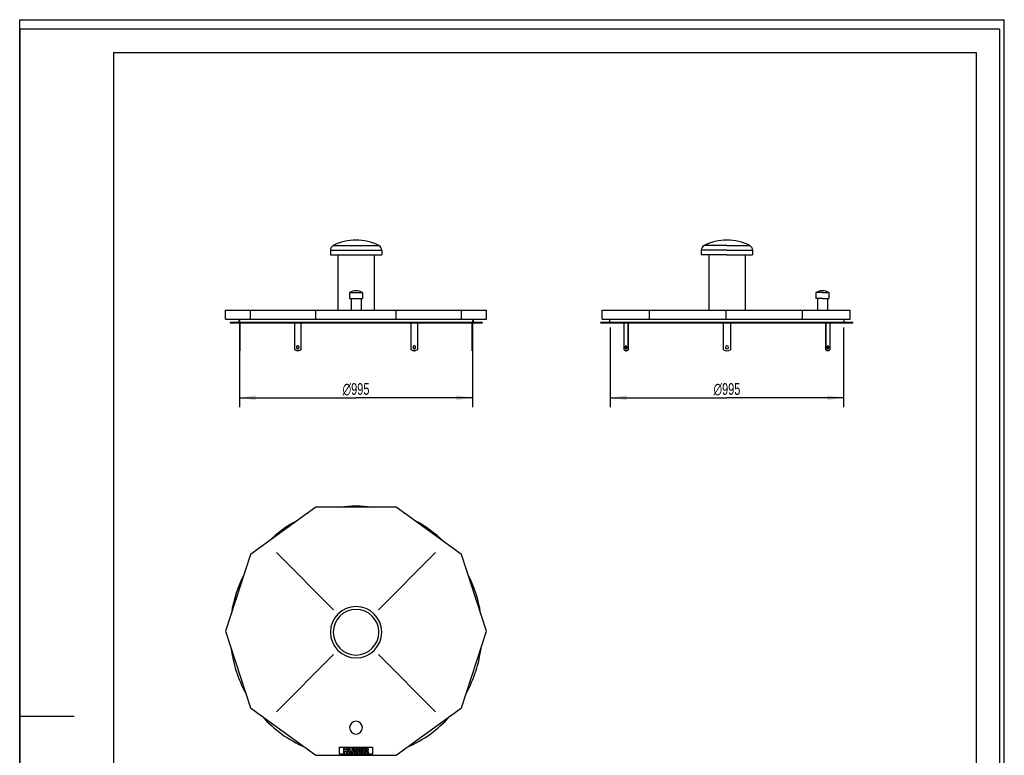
# Model space of a CAD drawing. Header units: millimetres. Extents: x 0 to 4200, y 0 to 5940.
# Tile 2 of 2: x 0 to 4200, y 2803 to 5940. Entities that reach past the tile are written whole.
import ezdxf

# ---------------------------------------------------------------- set-up
doc = ezdxf.new("R2010")
doc.units = ezdxf.units.MM
doc.header["$LTSCALE"] = 387.2
doc.layers.get('0').update_dxf_attribs({"linetype": 'CONTINUOUS'})
for name, color, linetype in [('_2D-BEM', 7, 'CONTINUOUS'), ('_ACHSEN', 7, 'CONTINUOUS'), ('_KURVEN', 7, 'CONTINUOUS')]:
    doc.layers.add(name, color=color, linetype=linetype)
doc.styles.get("Standard").update_dxf_attribs({"font": 'txt', "width": 0.7})
doc.styles.add('TEXTSTYLE_4', font='gdt', dxfattribs={"width": 0.7})
doc.dimstyles.new('DIMSTYLE_1', dxfattribs={"dimtxt": 50, "dimasz": 70, "dimexe": 2, "dimexo": 1, "dimtad": 1, "dimdec": 1, "dimtxsty": 'Standard', "dimblk": '_FILLED', "dimblk1": '_FILLED', "dimblk2": '_FILLED', "dimcen": 0.09, "dimadec": 1, "dimazin": 2, "dimtp": 0.8, "dimtm": 0.8, "dimtfac": 1, "dimtdec": 1, "dimtofl": 0, "dimtmove": 0, "dimatfit": 3, "dimldrblk": '_FILLED', "dimfxl": 1, "dimtolj": 1, "dimarcsym": 0})

# ---------------------------------------------------------------- blocks, each defined once
blk = doc.blocks.new('_FILLED')
at = {"color": 0, "linetype": 'ByBlock'}
blk.add_solid([(0, 0), (-1, 0.143), (-1, -0.143)], dxfattribs=at)
blk = doc.blocks.new('*D1')
at = {"layer": '_2D-BEM', "color": 2, "linetype": 'Continuous'}
for p, q in [((937.2, 4657.8), (937.2, 4287.8)), ((1932.2, 4657.8), (1932.2, 4287.8)), ((937.2, 4327.8), (1434.7, 4327.8)), ((1932.2, 4327.8), (1434.7, 4327.8))]:
    blk.add_line(p, q, dxfattribs=at)
at = {"layer": '_2D-BEM', "color": 2, "linetype": 'Continuous', "xscale": 70, "yscale": 70, "zscale": 70, "rotation": 180}
blk.add_blockref('_FILLED', (937.2, 4327.8), dxfattribs=at)
at = {"layer": '_2D-BEM', "color": 2, "linetype": 'Continuous', "xscale": 70, "yscale": 70, "zscale": 70}
blk.add_blockref('_FILLED', (1932.2, 4327.8), dxfattribs=at)
at = {"layer": '_2D-BEM', "color": 2, "linetype": 'Continuous', "insert": (1434.7, 4390.3), "char_height": 50, "width": 271.429, "attachment_point": 2, "line_spacing_factor": 0.9, "style": 'TEXTSTYLE_4'}
blk.add_mtext('{\\Fgdt;n}\\Ftxt;995', dxfattribs=at)
blk = doc.blocks.new('*D2')
at = {"layer": '_2D-BEM', "color": 2, "linetype": 'Continuous'}
for p, q in [((2519.4, 4627.8), (2519.4, 4287.8)), ((3514.4, 4627.8), (3514.4, 4287.8)), ((2519.4, 4327.8), (3016.9, 4327.8)), ((3514.4, 4327.8), (3016.9, 4327.8))]:
    blk.add_line(p, q, dxfattribs=at)
at = {"layer": '_2D-BEM', "color": 2, "linetype": 'Continuous', "xscale": 70, "yscale": 70, "zscale": 70, "rotation": 180}
blk.add_blockref('_FILLED', (2519.4, 4327.8), dxfattribs=at)
at = {"layer": '_2D-BEM', "color": 2, "linetype": 'Continuous', "xscale": 70, "yscale": 70, "zscale": 70}
blk.add_blockref('_FILLED', (3514.4, 4327.8), dxfattribs=at)
at = {"layer": '_2D-BEM', "color": 2, "linetype": 'Continuous', "insert": (3016.9, 4390.3), "char_height": 50, "width": 271.429, "attachment_point": 2, "line_spacing_factor": 0.9, "style": 'TEXTSTYLE_4'}
blk.add_mtext('{\\Fgdt;n}\\Ftxt;995', dxfattribs=at)

msp = doc.modelspace()

# ---------------------------------------------------------------- linework, layer by layer
at = {"color": 7, "linetype": 'Continuous'}
for p, q in [((0, 5940), (4200, 5940)), ((0, 0), (0, 5940)), ((0, 5940), (4200, 5940)), ((0, 0), (0, 5940)), ((4200, 0), (4200, 5940)), ((4200, 0), (4200, 5940)), ((878.48, 4701.81), (984.71, 4701.81)), ((878.48, 4662.81), (878.48, 4701.81)), ((878.48, 4662.81), (880.58, 4662.81)), ((880.58, 4662.81), (984.71, 4662.81)), ((935.2, 4662.81), (935.2, 4649.81)), ((984.71, 4701.81), (1095.47, 4701.81)), ((984.71, 4662.81), (984.71, 4701.81)), ((984.71, 4662.81), (1262.82, 4662.81)), ((1095.47, 4701.81), (1262.82, 4701.81)), ((1262.82, 4701.81), (1606.59, 4701.81)), ((1262.82, 4662.81), (1262.82, 4701.81)), ((1262.82, 4662.81), (1606.59, 4662.81)), ((1606.59, 4701.81), (1773.94, 4701.81)), ((1606.59, 4662.81), (1606.59, 4701.81)), ((1606.59, 4662.81), (1884.7, 4662.81)), ((1773.94, 4701.81), (1884.7, 4701.81)), ((1884.7, 4701.81), (1990.93, 4701.81)), ((1884.7, 4662.81), (1884.7, 4701.81)), ((1884.7, 4662.81), (1988.83, 4662.81)), ((1934.2, 4662.81), (1934.2, 4649.81)), ((1988.83, 4662.81), (1990.93, 4662.81)), ((1990.93, 4662.81), (1990.93, 4701.81)), ((2483.93, 4701.81), (2677.69, 4701.81)), ((2483.93, 4662.81), (2483.93, 4701.81)), ((2483.93, 4662.81), (2685.99, 4662.81)), ((2517.43, 4649.81), (2517.43, 4662.81)), ((2677.69, 4701.81), (2685.99, 4701.81)), ((2685.99, 4701.81), (3012.93, 4701.81)), ((2685.99, 4662.81), (2685.99, 4701.81)), ((2685.99, 4662.81), (3012.93, 4662.81)), ((3012.93, 4701.81), (3339.87, 4701.81)), ((3012.93, 4662.81), (3012.93, 4701.81)), ((3012.93, 4662.81), (3339.87, 4662.81)), ((3339.87, 4701.81), (3356.16, 4701.81)), ((3339.87, 4662.81), (3339.87, 4701.81)), ((3339.87, 4662.81), (3541.93, 4662.81)), ((3356.16, 4701.81), (3541.93, 4701.81)), ((3516.43, 4649.81), (3516.43, 4662.81)), ((3541.93, 4662.81), (3541.93, 4701.81)), ((897.2, 4649.81), (897.2, 4647.81)), ((897.2, 4649.81), (935.2, 4649.81)), ((897.2, 4647.81), (937.2, 4647.81)), ((935.2, 4649.81), (1934.2, 4649.81)), ((937.2, 4647.81), (1172.96, 4647.81)), ((1172.96, 4647.81), (1198.95, 4647.81)), ((1198.95, 4647.81), (1670.46, 4647.81)), ((1670.46, 4647.81), (1696.45, 4647.81)), ((1696.45, 4647.81), (1932.2, 4647.81)), ((1932.2, 4647.81), (1972.2, 4647.81)), ((1934.2, 4649.81), (1972.2, 4649.81)), ((1972.2, 4649.81), (1972.2, 4647.81)), ((2479.43, 4649.81), (2517.43, 4649.81)), ((2479.43, 4647.81), (2479.43, 4649.81)), ((2479.43, 4647.81), (2519.43, 4647.81)), ((2517.43, 4649.81), (3016.93, 4649.81)), ((2519.43, 4647.81), (2578.58, 4647.81)), ((2578.58, 4647.81), (2578.77, 4647.81)), ((2578.77, 4647.81), (2593.58, 4647.81)), ((2593.58, 4647.81), (3001.93, 4647.81)), ((3001.93, 4647.81), (3016.93, 4647.81)), ((3016.93, 4649.81), (3516.43, 4649.81)), ((3016.93, 4647.81), (3031.93, 4647.81)), ((3031.93, 4647.81), (3440.27, 4647.81)), ((3440.27, 4647.81), (3455.08, 4647.81)), ((3455.08, 4647.81), (3455.27, 4647.81)), ((3455.27, 4647.81), (3514.43, 4647.81)), ((3514.43, 4647.81), (3554.43, 4647.81)), ((3516.43, 4649.81), (3554.43, 4649.81)), ((3554.43, 4647.81), (3554.43, 4649.81)), ((1262.82, 3861.38), (984.71, 3659.32)), ((1606.59, 3861.38), (1262.82, 3861.38)), ((1884.7, 3659.32), (1606.59, 3861.38)), ((984.71, 3659.32), (878.48, 3332.38)), ((1990.93, 3332.38), (1884.7, 3659.32)), ((878.48, 3332.38), (984.71, 3005.44)), ((1884.7, 3005.44), (1990.93, 3332.38)), ((984.71, 3005.44), (1262.82, 2803.38)), ((1606.59, 2803.38), (1884.7, 3005.44)), ((1262.82, 2803.38), (1606.59, 2803.38))]:
    msp.add_line(p, q, dxfattribs=at)
at = {"color": 3, "linetype": 'Continuous'}
for p, q in [((0, 5900), (0, 2970)), ((4180, 5900), (0, 5900)), ((4180, 5900), (4180, 0)), ((0, 2970), (0, 0)), ((0, 2970), (232, 2970))]:
    msp.add_line(p, q, dxfattribs=at)
at = {"color": 5, "linetype": 'Continuous'}
for p, q in [((400, 5800), (4080, 5800)), ((400, 5800), (400, 100)), ((4080, 5800), (4080, 100))]:
    msp.add_line(p, q, dxfattribs=at)
at = {"color": 7, "linetype": 'Continuous'}
for start, end in [(82.60619, 97.39381), (117.98568, 134.00006), (45.99994, 62.01432), (152.59572, 171.42086), (8.57914, 27.40428), (187.08117, 208.89974), (331.10026, 352.91883), (222.01372, 245.9895), (294.0105, 317.98628)]:
    msp.add_arc((1434.7, 3328.38), 537.5, start, end, dxfattribs=at)
at = {"layer": '_ACHSEN', "color": 7, "linetype": 'Continuous'}
for p, q in [((1325.2, 4957.39), (1325.2, 4937.39)), ((1544.2, 4957.39), (1544.2, 4937.39)), ((2907.43, 4957.39), (2907.43, 4937.39)), ((3126.43, 4957.39), (3126.43, 4937.39)), ((1325.2, 4937.39), (1357.7, 4937.39)), ((1357.7, 4937.39), (1511.7, 4937.39)), ((1357.7, 4937.39), (1357.7, 4701.81)), ((1511.7, 4937.39), (1544.2, 4937.39)), ((1511.7, 4937.39), (1511.7, 4701.81)), ((2939.93, 4937.39), (2907.43, 4937.39)), ((3016.93, 4937.39), (2939.93, 4937.39)), ((2939.93, 4937.39), (2939.93, 4701.81)), ((3016.93, 4937.39), (3093.93, 4937.39)), ((3093.93, 4937.39), (3126.43, 4937.39)), ((3093.93, 4937.39), (3093.93, 4701.81)), ((1407.2, 4776.81), (1407.2, 4751.81)), ((1407.2, 4776.81), (1462.2, 4776.81)), ((1407.2, 4751.81), (1413.5, 4751.81)), ((1413.5, 4751.81), (1455.9, 4751.81)), ((1413.5, 4751.81), (1413.5, 4701.81)), ((1455.9, 4751.81), (1462.2, 4751.81)), ((1455.9, 4751.81), (1455.9, 4701.81)), ((1462.2, 4776.81), (1462.2, 4751.81)), ((3396.43, 4776.81), (3396.43, 4751.81)), ((3423.93, 4776.81), (3396.43, 4776.81)), ((3402.73, 4751.81), (3396.43, 4751.81)), ((3423.93, 4751.81), (3402.73, 4751.81)), ((3402.73, 4751.81), (3402.73, 4701.81)), ((3423.93, 4776.81), (3451.43, 4776.81)), ((3423.93, 4751.81), (3445.13, 4751.81)), ((3445.13, 4751.81), (3451.43, 4751.81)), ((3445.13, 4751.81), (3445.13, 4701.81)), ((3451.43, 4776.81), (3451.43, 4751.81)), ((937.2, 4647.81), (937.2, 4532.81)), ((939.2, 4647.81), (939.2, 4532.81)), ((1172.96, 4532.81), (1172.96, 4647.81)), ((1198.95, 4647.81), (1198.95, 4532.81)), ((1199.95, 4647.81), (1199.95, 4532.81)), ((1669.46, 4532.81), (1669.46, 4647.81)), ((1670.46, 4532.81), (1670.46, 4647.81)), ((1696.45, 4647.81), (1696.45, 4532.81)), ((1930.2, 4532.81), (1930.2, 4647.81)), ((1932.2, 4532.81), (1932.2, 4647.81)), ((2578.58, 4532.81), (2578.58, 4647.81)), ((2593.58, 4647.81), (2593.58, 4532.81)), ((2595.31, 4647.81), (2595.31, 4532.81)), ((3001.93, 4532.81), (3001.93, 4647.81)), ((3031.93, 4647.81), (3031.93, 4532.81)), ((3438.54, 4532.81), (3438.54, 4647.81)), ((3440.27, 4532.81), (3440.27, 4647.81)), ((3455.27, 4647.81), (3455.27, 4532.81)), ((937.2, 4532.81), (937.2, 4527.81)), ((937.2, 4532.81), (939.2, 4532.81)), ((937.2, 4527.81), (939.2, 4527.81)), ((939.2, 4532.81), (939.2, 4527.81)), ((1185.95, 4527.81), (1186.95, 4527.81)), ((1198.95, 4532.81), (1199.95, 4532.81)), ((1670.46, 4532.81), (1669.46, 4532.81)), ((1683.45, 4527.81), (1682.45, 4527.81)), ((1930.2, 4527.81), (1930.2, 4532.81)), ((1932.2, 4532.81), (1930.2, 4532.81)), ((1932.2, 4527.81), (1930.2, 4527.81)), ((1932.2, 4527.81), (1932.2, 4532.81)), ((2586.08, 4527.81), (2587.81, 4527.81)), ((2593.58, 4532.81), (2595.31, 4532.81)), ((3440.27, 4532.81), (3438.54, 4532.81)), ((3447.77, 4527.81), (3446.04, 4527.81))]:
    msp.add_line(p, q, dxfattribs=at)
at = {"layer": '_ACHSEN', "color": 9, "linetype": 'Continuous'}
for p, q in [((1325.2, 4957.39), (1544.2, 4957.39)), ((1337.38, 4977.01), (1532.03, 4977.01)), ((3016.93, 4957.39), (2907.43, 4957.39)), ((3016.93, 4977.01), (2919.6, 4977.01)), ((3016.93, 4977.01), (3114.25, 4977.01)), ((3016.93, 4957.39), (3126.43, 4957.39))]:
    msp.add_line(p, q, dxfattribs=at)
at = {"layer": '_ACHSEN', "color": 7, "linetype": 'Continuous'}
for centre, radius, start, end in [((1434.7, 4780.71), 219.1, 90, 116.37339), ((1434.7, 4780.71), 219.1, 63.62661, 90), ((3016.93, 4780.71), 219.1, 90, 116.37339), ((3016.93, 4780.71), 219.1, 63.62661, 90), ((1347.1, 4957.39), 21.9, 116.37339, 180), ((1522.3, 4957.39), 21.9, 0, 63.62661), ((2929.33, 4957.39), 21.9, 116.37339, 180), ((3104.53, 4957.39), 21.9, 0, 63.62661), ((1434.7, 4726.32), 57.5, 90, 118.57188), ((1434.7, 4726.32), 57.5, 61.42812, 90), ((3423.93, 4726.32), 57.5, 90, 118.57188), ((3423.93, 4726.32), 57.5, 61.42812, 90), ((1186.96, 4544.39), 4.92, 95.89001, 101.56681), ((1186.96, 4541.24), 4.92, 258.43319, 264.10999), ((1682.45, 4544.39), 4.92, 78.43319, 84.10999), ((1682.45, 4541.24), 4.92, 275.89001, 281.56681), ((3016.93, 4542.81), 6.5, 0, 180), ((3016.93, 4542.81), 6.5, 180, 360), ((1185.95, 4546.57), 18.76, 270.00049, 273.05027), ((1683.45, 4546.57), 18.76, 266.94973, 269.99951), ((3016.93, 4552.81), 25, 233.1301, 306.8699), ((1434.7, 3328.38), 109.5, 0, 180), ((1434.7, 3328.38), 109.5, 180, 360), ((1434.7, 2921.38), 27.5, 0, 180), ((1434.7, 2921.38), 27.5, 180, 360)]:
    msp.add_arc(centre, radius, start, end, dxfattribs=at)
at = {"layer": '_ACHSEN', "color": 9, "linetype": 'Continuous'}
for start, end in [(0, 180), (180, 360)]:
    msp.add_arc((1434.7, 3328.38), 97.33, start, end, dxfattribs=at)
at = {"layer": '_ACHSEN', "color": 7, "linetype": 'Continuous'}
for points, knots in [([(1185.95, 4549.31), (1185.22, 4549.31), (1183.69, 4548.96), (1181.83, 4547.48), (1180.61, 4545.32), (1180.33, 4543.66), (1180.33, 4542.81)], [0, 0, 0, 0, 0.2332175, 0.4765998, 0.7336719, 1, 1, 1, 1]), ([(1180.33, 4542.81), (1180.33, 4541.97), (1180.61, 4540.3), (1181.83, 4538.15), (1183.69, 4536.67), (1185.22, 4536.31), (1185.95, 4536.31)], [0, 0, 0, 0, 0.2663281, 0.5234002, 0.7667825, 1, 1, 1, 1]), ([(1185.97, 4549.21), (1185.32, 4549.08), (1184.04, 4548.53), (1182.52, 4547.03), (1181.55, 4545.05), (1181.33, 4543.56), (1181.33, 4542.81)], [0, 0, 0, 0, 0.2340981, 0.4790666, 0.7358279, 1, 1, 1, 1]), ([(1181.33, 4542.81), (1181.33, 4542.06), (1181.55, 4540.58), (1182.52, 4538.6), (1184.04, 4537.1), (1185.32, 4536.55), (1185.97, 4536.41)], [0, 0, 0, 0, 0.2641721, 0.5209334, 0.7659019, 1, 1, 1, 1]), ([(1191.58, 4542.81), (1191.58, 4543.66), (1191.3, 4545.32), (1190.08, 4547.48), (1188.22, 4548.96), (1186.69, 4549.31), (1185.95, 4549.31)], [0, 0, 0, 0, 0.2663281, 0.5234002, 0.7667825, 1, 1, 1, 1]), ([(1185.95, 4536.31), (1186.69, 4536.31), (1188.22, 4536.67), (1190.08, 4538.15), (1191.3, 4540.3), (1191.58, 4541.97), (1191.58, 4542.81)], [0, 0, 0, 0, 0.2332175, 0.4765998, 0.7336719, 1, 1, 1, 1]), ([(1683.45, 4549.31), (1682.72, 4549.31), (1681.19, 4548.96), (1679.33, 4547.48), (1678.11, 4545.32), (1677.83, 4543.66), (1677.83, 4542.81)], [0, 0, 0, 0, 0.2332175, 0.4765998, 0.7336719, 1, 1, 1, 1]), ([(1677.83, 4542.81), (1677.83, 4541.97), (1678.11, 4540.3), (1679.33, 4538.15), (1681.19, 4536.67), (1682.72, 4536.31), (1683.45, 4536.31)], [0, 0, 0, 0, 0.2663281, 0.5234002, 0.7667825, 1, 1, 1, 1]), ([(1688.08, 4542.81), (1688.08, 4543.56), (1687.86, 4545.05), (1686.89, 4547.03), (1685.37, 4548.53), (1684.09, 4549.08), (1683.44, 4549.21)], [0, 0, 0, 0, 0.2641721, 0.5209334, 0.7659019, 1, 1, 1, 1]), ([(1683.44, 4536.41), (1684.09, 4536.55), (1685.37, 4537.1), (1686.89, 4538.6), (1687.86, 4540.58), (1688.08, 4542.06), (1688.08, 4542.81)], [0, 0, 0, 0, 0.2340981, 0.4790666, 0.7358279, 1, 1, 1, 1]), ([(1689.08, 4542.81), (1689.08, 4543.66), (1688.8, 4545.32), (1687.58, 4547.48), (1685.72, 4548.96), (1684.19, 4549.31), (1683.45, 4549.31)], [0, 0, 0, 0, 0.2663281, 0.5234002, 0.7667825, 1, 1, 1, 1]), ([(1683.45, 4536.31), (1684.19, 4536.31), (1685.72, 4536.67), (1687.58, 4538.15), (1688.8, 4540.3), (1689.08, 4541.97), (1689.08, 4542.81)], [0, 0, 0, 0, 0.2332175, 0.4765998, 0.7336719, 1, 1, 1, 1]), ([(2586.08, 4549.31), (2585.86, 4549.31), (2585.41, 4549.22), (2584.78, 4548.82), (2584.22, 4548.2), (2583.54, 4547.05), (2582.98, 4545.22), (2582.83, 4543.65), (2582.83, 4542.81)], [0, 0, 0, 0, 0.0823068, 0.1731319, 0.2778899, 0.3984498, 0.6816237, 1, 1, 1, 1]), ([(2582.83, 4542.81), (2582.83, 4541.98), (2582.98, 4540.4), (2583.54, 4538.58), (2584.22, 4537.43), (2584.78, 4536.81), (2585.41, 4536.41), (2585.86, 4536.31), (2586.08, 4536.31)], [0, 0, 0, 0, 0.3183763, 0.6015502, 0.7221101, 0.8268681, 0.9176932, 1, 1, 1, 1]), ([(2586.94, 4549.08), (2586.56, 4548.87), (2585.85, 4548.15), (2585.13, 4546.68), (2584.66, 4544.85), (2584.56, 4543.51), (2584.56, 4542.81)], [0, 0, 0, 0, 0.1872653, 0.4228731, 0.6998833, 1, 1, 1, 1]), ([(2584.56, 4542.81), (2584.56, 4542.12), (2584.66, 4540.78), (2585.13, 4538.95), (2585.85, 4537.48), (2586.56, 4536.76), (2586.94, 4536.55)], [0, 0, 0, 0, 0.3001167, 0.5771269, 0.8127347, 1, 1, 1, 1]), ([(2589.33, 4542.81), (2589.33, 4543.65), (2589.18, 4545.22), (2588.61, 4547.05), (2587.93, 4548.2), (2587.37, 4548.82), (2586.75, 4549.22), (2586.29, 4549.31), (2586.08, 4549.31)], [0, 0, 0, 0, 0.3183763, 0.6015502, 0.7221101, 0.8268681, 0.9176932, 1, 1, 1, 1]), ([(2586.08, 4536.31), (2586.29, 4536.31), (2586.75, 4536.41), (2587.37, 4536.81), (2587.93, 4537.43), (2588.61, 4538.58), (2589.18, 4540.4), (2589.33, 4541.98), (2589.33, 4542.81)], [0, 0, 0, 0, 0.0823068, 0.1731319, 0.2778899, 0.3984498, 0.6816237, 1, 1, 1, 1]), ([(3447.77, 4549.31), (3447.56, 4549.31), (3447.1, 4549.22), (3446.48, 4548.82), (3445.92, 4548.2), (3445.24, 4547.05), (3444.67, 4545.22), (3444.52, 4543.65), (3444.52, 4542.81)], [0, 0, 0, 0, 0.0823068, 0.1731319, 0.2778899, 0.3984498, 0.6816237, 1, 1, 1, 1]), ([(3444.52, 4542.81), (3444.52, 4541.98), (3444.67, 4540.4), (3445.24, 4538.58), (3445.92, 4537.43), (3446.48, 4536.81), (3447.1, 4536.41), (3447.56, 4536.31), (3447.77, 4536.31)], [0, 0, 0, 0, 0.3183763, 0.6015502, 0.7221101, 0.8268681, 0.9176932, 1, 1, 1, 1]), ([(3449.29, 4542.81), (3449.29, 4543.51), (3449.19, 4544.85), (3448.72, 4546.68), (3448, 4548.15), (3447.29, 4548.87), (3446.91, 4549.08)], [0, 0, 0, 0, 0.3001167, 0.5771269, 0.8127347, 1, 1, 1, 1]), ([(3446.91, 4536.55), (3447.29, 4536.76), (3448, 4537.48), (3448.72, 4538.95), (3449.19, 4540.78), (3449.29, 4542.12), (3449.29, 4542.81)], [0, 0, 0, 0, 0.1872653, 0.4228731, 0.6998833, 1, 1, 1, 1]), ([(3451.02, 4542.81), (3451.02, 4543.65), (3450.87, 4545.22), (3450.31, 4547.05), (3449.63, 4548.2), (3449.07, 4548.82), (3448.45, 4549.22), (3447.99, 4549.31), (3447.77, 4549.31)], [0, 0, 0, 0, 0.3183763, 0.6015502, 0.7221101, 0.8268681, 0.9176932, 1, 1, 1, 1]), ([(3447.77, 4536.31), (3447.99, 4536.31), (3448.45, 4536.41), (3449.07, 4536.81), (3449.63, 4537.43), (3450.31, 4538.58), (3450.87, 4540.4), (3451.02, 4541.98), (3451.02, 4542.81)], [0, 0, 0, 0, 0.0823068, 0.1731319, 0.2778899, 0.3984498, 0.6816237, 1, 1, 1, 1]), ([(1185.95, 4527.81), (1183.63, 4527.81), (1178.88, 4528.72), (1174.77, 4531.25), (1172.96, 4532.81)], [0, 0, 0, 0, 0.4923979, 1, 1, 1, 1]), ([(1199.95, 4532.81), (1198.14, 4531.25), (1194.03, 4528.72), (1189.28, 4527.81), (1186.95, 4527.81)], [0, 0, 0, 0, 0.5076021, 1, 1, 1, 1]), ([(1198.95, 4532.81), (1197.26, 4531.36), (1193.48, 4528.97), (1189.11, 4527.96), (1186.95, 4527.84)], [0, 0, 0, 0, 0.5074756, 1, 1, 1, 1]), ([(1682.45, 4527.81), (1680.13, 4527.81), (1675.38, 4528.72), (1671.27, 4531.25), (1669.46, 4532.81)], [0, 0, 0, 0, 0.4923979, 1, 1, 1, 1]), ([(1682.46, 4527.84), (1680.3, 4527.96), (1675.93, 4528.97), (1672.15, 4531.36), (1670.46, 4532.81)], [0, 0, 0, 0, 0.4925244, 1, 1, 1, 1]), ([(1696.45, 4532.81), (1694.64, 4531.25), (1690.53, 4528.72), (1685.78, 4527.81), (1683.45, 4527.81)], [0, 0, 0, 0, 0.5076021, 1, 1, 1, 1]), ([(2586.08, 4527.81), (2585.4, 4527.81), (2583.99, 4528.05), (2582, 4529.07), (2580.14, 4530.69), (2579.08, 4532.06), (2578.58, 4532.81)], [0, 0, 0, 0, 0.2165686, 0.4487191, 0.7078717, 1, 1, 1, 1]), ([(2593.58, 4532.81), (2593.07, 4532.06), (2592.01, 4530.69), (2590.16, 4529.07), (2588.16, 4528.05), (2586.75, 4527.81), (2586.08, 4527.81)], [0, 0, 0, 0, 0.2921283, 0.5512809, 0.7834314, 1, 1, 1, 1]), ([(2595.31, 4532.81), (2594.8, 4532.06), (2593.74, 4530.69), (2591.89, 4529.07), (2589.9, 4528.05), (2588.49, 4527.81), (2587.81, 4527.81)], [0, 0, 0, 0, 0.2921283, 0.5512809, 0.7834314, 1, 1, 1, 1]), ([(3446.04, 4527.81), (3445.37, 4527.81), (3443.96, 4528.05), (3441.96, 4529.07), (3440.11, 4530.69), (3439.05, 4532.06), (3438.54, 4532.81)], [0, 0, 0, 0, 0.2165686, 0.4487191, 0.7078717, 1, 1, 1, 1]), ([(3447.77, 4527.81), (3447.1, 4527.81), (3445.69, 4528.05), (3443.7, 4529.07), (3441.84, 4530.69), (3440.78, 4532.06), (3440.27, 4532.81)], [0, 0, 0, 0, 0.2165686, 0.4487191, 0.7078717, 1, 1, 1, 1]), ([(3455.27, 4532.81), (3454.77, 4532.06), (3453.71, 4530.69), (3451.85, 4529.07), (3449.86, 4528.05), (3448.45, 4527.81), (3447.77, 4527.81)], [0, 0, 0, 0, 0.2921283, 0.5512809, 0.7834314, 1, 1, 1, 1])]:
    msp.add_open_spline(points, degree=3, knots=knots, dxfattribs=at)
at = {"layer": '_KURVEN', "color": 4, "linetype": 'Continuous'}
for p, q in [((1339.25, 3423.84), (1095.47, 3667.62)), ((1530.16, 3423.84), (1773.94, 3667.62)), ((1339.25, 3232.92), (1095.47, 2989.15)), ((1530.16, 3232.92), (1773.94, 2989.15)), ((1364.7, 2838.38), (1504.7, 2838.38)), ((1364.7, 2808.38), (1364.7, 2838.38)), ((1380.61, 2833.38), (1380.61, 2813.38)), ((1386.79, 2833.38), (1380.61, 2833.38)), ((1386.79, 2826.38), (1386.79, 2833.38)), ((1393.55, 2826.38), (1386.79, 2826.38)), ((1386.79, 2813.38), (1386.79, 2821.47)), ((1386.79, 2821.47), (1393.55, 2821.47)), ((1399.75, 2833.38), (1393.55, 2833.38)), ((1393.55, 2833.38), (1393.55, 2826.38)), ((1393.55, 2821.47), (1393.55, 2813.38)), ((1399.75, 2813.38), (1399.75, 2833.38)), ((1410.04, 2833.38), (1403.87, 2833.38)), ((1403.87, 2833.38), (1403.87, 2821.46)), ((1410.04, 2821.17), (1410.04, 2833.38)), ((1416.87, 2833.38), (1416.87, 2821.17)), ((1423.04, 2833.38), (1416.87, 2833.38)), ((1423.04, 2821.46), (1423.04, 2833.38)), ((1427.15, 2833.38), (1427.15, 2813.38)), ((1438.72, 2833.38), (1427.15, 2833.38)), ((1433.38, 2825.54), (1433.38, 2829.33)), ((1433.38, 2829.33), (1436.11, 2829.33)), ((1436.07, 2825.54), (1433.38, 2825.54)), ((1433.38, 2821.73), (1436.52, 2821.73)), ((1433.38, 2817.68), (1433.38, 2821.73)), ((1436.53, 2817.68), (1433.38, 2817.68)), ((1448.85, 2833.38), (1448.85, 2813.38)), ((1465.41, 2833.38), (1448.85, 2833.38)), ((1455.05, 2825.93), (1455.05, 2829.11)), ((1455.05, 2829.11), (1465.41, 2829.11)), ((1464.66, 2825.93), (1455.05, 2825.93)), ((1455.05, 2817.91), (1455.05, 2821.85)), ((1455.05, 2821.85), (1464.66, 2821.85)), ((1465.71, 2817.91), (1455.05, 2817.91)), ((1464.66, 2821.85), (1464.66, 2825.93)), ((1465.41, 2829.11), (1465.41, 2833.38)), ((1465.71, 2813.38), (1465.71, 2817.91)), ((1479.43, 2833.38), (1469.12, 2833.38)), ((1469.12, 2833.38), (1469.12, 2813.38)), ((1475.33, 2825.28), (1475.33, 2829.34)), ((1475.33, 2829.34), (1478.05, 2829.34)), ((1477.94, 2825.28), (1475.33, 2825.28)), ((1475.33, 2821.5), (1475.88, 2821.5)), ((1475.33, 2813.38), (1475.33, 2821.5)), ((1478.51, 2819.49), (1481.81, 2813.38)), ((1488.8, 2813.38), (1485.8, 2819.17)), ((1504.7, 2838.38), (1504.7, 2808.38)), ((1504.7, 2808.38), (1364.7, 2808.38)), ((1380.61, 2813.38), (1386.79, 2813.38)), ((1393.55, 2813.38), (1399.75, 2813.38)), ((1427.15, 2813.38), (1437.82, 2813.38)), ((1448.85, 2813.38), (1465.71, 2813.38)), ((1469.12, 2813.38), (1475.33, 2813.38)), ((1481.81, 2813.38), (1488.8, 2813.38))]:
    msp.add_line(p, q, dxfattribs=at)
for points in [[(1404.44, 2818.07), (1404.06, 2819.36), (1403.87, 2820.48), (1403.87, 2821.46)], [(1405.76, 2815.77), (1405.11, 2816.52), (1404.68, 2817.28), (1404.44, 2818.07)], [(1407.88, 2814.05), (1407.11, 2814.46), (1406.4, 2815.03), (1405.76, 2815.77)], [(1410.76, 2813.25), (1409.62, 2813.38), (1408.65, 2813.64), (1407.88, 2814.05)], [(1410.04, 2821.17), (1410.04, 2820.08), (1410.34, 2819.24), (1410.94, 2818.62)], [(1410.94, 2818.62), (1411.54, 2818.01), (1412.39, 2817.71), (1413.46, 2817.71)], [(1413.46, 2817.71), (1414.53, 2817.71), (1415.36, 2818.01), (1415.96, 2818.61)], [(1415.96, 2818.61), (1416.56, 2819.21), (1416.87, 2820.07), (1416.87, 2821.17)], [(1420.75, 2815.36), (1419.96, 2814.57), (1419.14, 2814.02), (1418.27, 2813.71)], [(1422.48, 2818.12), (1422.11, 2817.07), (1421.54, 2816.15), (1420.75, 2815.36)], [(1423.04, 2821.46), (1423.04, 2820.27), (1422.85, 2819.17), (1422.48, 2818.12)], [(1436.07, 2825.54), (1437.02, 2825.54), (1437.69, 2825.7), (1438.07, 2826.03)], [(1438.07, 2828.84), (1437.69, 2829.17), (1437.04, 2829.33), (1436.11, 2829.33)], [(1438.78, 2821.19), (1438.35, 2821.54), (1437.6, 2821.73), (1436.52, 2821.73)], [(1436.53, 2817.68), (1437.6, 2817.68), (1438.35, 2817.86), (1438.78, 2818.24)], [(1438.65, 2827.48), (1438.65, 2828.05), (1438.46, 2828.51), (1438.07, 2828.84)], [(1438.07, 2826.03), (1438.46, 2826.36), (1438.65, 2826.85), (1438.65, 2827.48)], [(1438.72, 2833.38), (1440.64, 2833.38), (1442.11, 2832.91), (1443.15, 2831.95)], [(1439.44, 2819.77), (1439.44, 2820.35), (1439.22, 2820.83), (1438.78, 2821.19)], [(1438.78, 2818.24), (1439.22, 2818.62), (1439.44, 2819.13), (1439.44, 2819.77)], [(1442.93, 2814.31), (1442.41, 2814.01), (1441.62, 2813.79), (1440.59, 2813.65)], [(1443.6, 2825.36), (1443.11, 2824.79), (1442.39, 2824.35), (1441.44, 2824.02)], [(1441.44, 2824.02), (1442.88, 2823.67), (1443.93, 2823.08), (1444.61, 2822.24)], [(1444.91, 2816.28), (1444.42, 2815.44), (1443.76, 2814.79), (1442.93, 2814.31)], [(1443.15, 2831.95), (1444.19, 2831), (1444.7, 2829.81), (1444.7, 2828.4)], [(1444.7, 2828.4), (1444.7, 2827.22), (1444.34, 2826.21), (1443.6, 2825.36)], [(1444.61, 2822.24), (1445.29, 2821.39), (1445.63, 2820.34), (1445.63, 2819.07)], [(1445.63, 2819.07), (1445.63, 2818.03), (1445.39, 2817.09), (1444.91, 2816.28)], [(1477.38, 2821.03), (1476.94, 2821.34), (1476.44, 2821.5), (1475.88, 2821.5)], [(1478.51, 2819.49), (1478.08, 2820.28), (1477.72, 2820.79), (1477.38, 2821.03)], [(1477.94, 2825.28), (1478.21, 2825.28), (1478.76, 2825.36), (1479.58, 2825.54)], [(1480.35, 2828.82), (1479.94, 2829.17), (1479.17, 2829.34), (1478.05, 2829.34)], [(1479.43, 2833.38), (1481.34, 2833.38), (1482.79, 2833.22), (1483.8, 2832.89)], [(1479.58, 2825.54), (1479.98, 2825.63), (1480.31, 2825.84), (1480.57, 2826.18)], [(1480.97, 2827.34), (1480.97, 2827.98), (1480.76, 2828.47), (1480.35, 2828.82)], [(1480.57, 2826.18), (1480.83, 2826.51), (1480.97, 2826.9), (1480.97, 2827.34)], [(1484.51, 2822.99), (1483.98, 2822.67), (1483.26, 2822.41), (1482.33, 2822.21)], [(1482.33, 2822.21), (1483.07, 2821.95), (1483.61, 2821.7), (1483.94, 2821.46)], [(1483.8, 2832.89), (1484.81, 2832.56), (1485.62, 2831.95), (1486.24, 2831.06)], [(1483.94, 2821.46), (1484.17, 2821.3), (1484.5, 2820.95), (1484.94, 2820.41)], [(1486.46, 2824.95), (1485.99, 2824.15), (1485.33, 2823.49), (1484.51, 2822.99)], [(1484.94, 2820.41), (1485.36, 2819.88), (1485.65, 2819.47), (1485.8, 2819.17)], [(1486.24, 2831.06), (1486.86, 2830.18), (1487.17, 2829.1), (1487.17, 2827.83)], [(1487.17, 2827.83), (1487.17, 2826.71), (1486.93, 2825.76), (1486.46, 2824.95)], [(1413.95, 2813.04), (1412.97, 2813.04), (1411.91, 2813.11), (1410.76, 2813.25)], [(1418.27, 2813.71), (1417.08, 2813.27), (1415.63, 2813.04), (1413.95, 2813.04)], [(1440.59, 2813.65), (1439.19, 2813.46), (1438.27, 2813.38), (1437.82, 2813.38)]]:
    msp.add_open_spline(points, degree=3, dxfattribs=at)

# ---------------------------------------------------------------- dimensions: what is measured, and where the dimension line sits
at = {"layer": '_2D-BEM', "color": 2, "linetype": 'Continuous'}
for base, p1, p2, picture, middle in [((1932.2, 4327.82), (937.2, 4658.81), (1932.2, 4658.81), '*D1', (1434.7, 4327.82)), ((3514.43, 4327.82), (2519.43, 4628.81), (3514.43, 4628.81), '*D2', (3016.93, 4327.82))]:
    dim = msp.add_linear_dim(base=base, p1=p1, p2=p2, text='%%c<>', dimstyle='DIMSTYLE_1', dxfattribs=at)
    dim.commit()
    dim.dimension.update_dxf_attribs({"geometry": picture, "text_midpoint": middle, "dimtype": 160})

doc.saveas('drawing.dxf')
